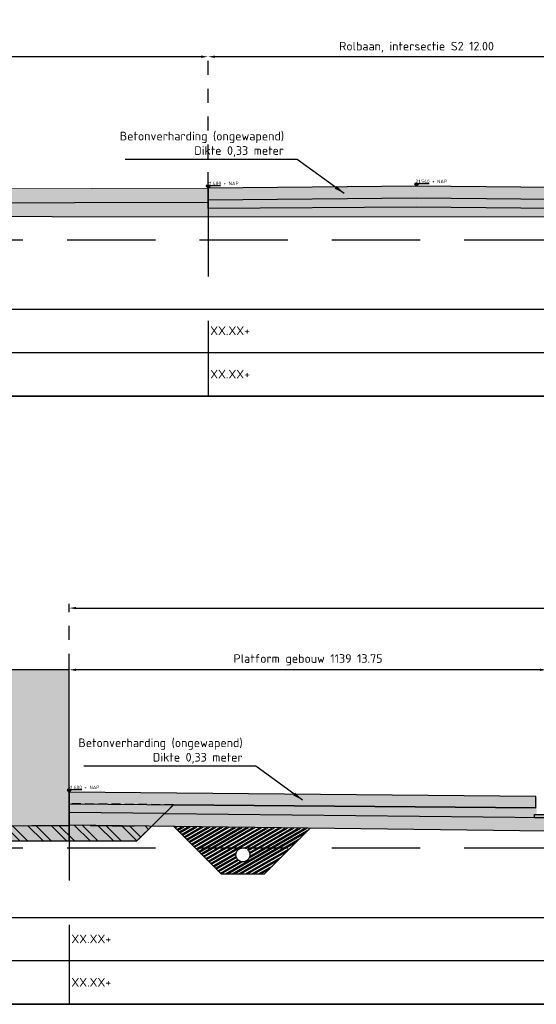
# Model space of a CAD drawing. Header units: metres. Extents: x 175829 to 176206141, y 407048 to 407918896.
# Tile 233 of 256: x 180794 to 180809, y 407137 to 407165. Entities that reach past the tile are written whole.
import ezdxf

# ---------------------------------------------------------------- set-up
doc = ezdxf.new("R2010")
doc.units = ezdxf.units.M
doc.header["$LTSCALE"] = 0.2
doc.header["$PDMODE"] = 3
doc.header["$PDSIZE"] = 1
for name, pattern in [('ACAD_ISO08W100', [36, 24, -3, 6, -3]), ('DASHED', [19.05, 12.7, -6.35]), ('RI-HWA_BETON', [11.4, 9, -2.4]), ('XX-HIDDEN', [4, 2, -2])]:
    doc.linetypes.add(name, pattern=pattern)
for name, color, linetype in [('B-GW-BK-DWARSPROFIELEN_AANVULLING_HANGARS-A', 243, 'DASHED'), ('B-GW-BK-DWARSPROFIELEN_AANVULLING_HANGARS-G', 243, 'DASHED'), ('N-BOUWKUNDIG-FUNDERINGSBALK-GEBOUW-A', 170, 'Continuous'), ('N-BOUWKUNDIG-FUNDERINGSBALK-GEBOUW-G', 170, 'Continuous'), ('N-GW-GW_GRONDWERK_TERREININRICHTINGEN_0.40-MV-G', 2, 'Continuous'), ('N-GW-OI_GRONDWERK_RIOLERING_HWA-A', 252, 'Continuous'), ('N-GW-OI_GRONDWERK_RIOLERING_HWA-G', 3, 'Continuous'), ('N-GW-VH-DWARSPROFIELEN_MAAIVELDLIJN_NIEUW-G', 4, 'Continuous'), ('N-GW-VH-DWARSPROFIELEN_ONTGRAVEN-A', 254, 'DASHED'), ('N-GW-VH-DWARSPROFIELEN_ONTGRAVEN-G', 3, 'DASHED'), ('N-GW-VH_GRONDWERK_VERHARDINGEN_S&R_0.58-MV-A', 252, 'Continuous'), ('N-WE-RI-HWA_TRANSPORTLEIDING_BETON_600-G', 170, 'RI-HWA_BETON'), ('N-WE-VH-BETONVERHARDING_330mm_PLATFORM-S&R-G', 3, 'Continuous'), ('N-WE-VH-BETONVERHARDING_PLATFORM-S&R_AFWATERINGSGOOT_BETONSLOOF_DETAIL-A', 252, 'Continuous'), ('N-WE-VH-BETONVERHARDING_PLATFORM-S&R_AFWATERINGSGOOT_BETONSLOOF_DETAIL-G', 2, 'Continuous'), ('N-WE-VH-CO-VOEGEN_BETONVERHARDING_UITZET_CONSTRUCTIEVOEG-G', 254, 'ACAD_ISO08W100'), ('N-WE-VH-GRONDWERK_BETONGRANULAAT_S&R-G', 3, 'Continuous'), ('X-HOOGTES-XX_HOOGTE_BETONVERHARDING_AFGEWERKT-T', 7, 'Continuous'), ('X-XX-AL-DWARSPROFIELEN-G', 2, 'Continuous'), ('X-XX-AL-DWARSPROFIELEN_20.00+NAP-G', 255, 'DASHED'), ('X-XX-AL-DWARSPROFIELEN_BESTAANDE_MAAIVELD_VOOR_OPBREKEN-G', 222, 'Continuous')]:
    doc.layers.add(name, color=color, linetype=linetype)
for name, color, linetype, lineweight in [('N-GW-TI_AFWERKING_TERREIN_GROND-A', 94, 'Continuous', 13), ('N-GW-TI_AFWERKING_TERREIN_GROND-G', 3, 'Continuous', 13), ('N-WE-VH-GRONDWERK_BETONGRANULAAT_S&R-A', 252, 'Continuous', 18)]:
    doc.layers.add(name, color=color, linetype=linetype, lineweight=lineweight)
doc.layers.add('N-WE-VH-BETONVERHARDING_330mm_PLATFORM-S&R-A', color=7, linetype='Continuous', true_color=0xf0f0f0)
doc.styles.add('NLCS 2.5 mm', font='isocpeur.ttf', dxfattribs={"height": 2.5})
doc.styles.add('NLCS-ISO', font='isocpeur.ttf')
doc.styles.add('RVB 5.0 mm IT', font='isocpeur.ttf', dxfattribs={"height": 5})
doc.dimstyles.new('NLCS-ARROW', dxfattribs={"dimtxt": 2.5, "dimasz": 3, "dimexe": 1.25, "dimexo": 0.625, "dimgap": 0.75, "dimtad": 1, "dimzin": 0, "dimdsep": 46, "dimtxsty": 'NLCS 2.5 mm', "dimcen": 0, "dimdle": 1, "dimclrd": 1, "dimclre": 251, "dimclrt": 7, "dimazin": 0, "dimtfac": 1, "dimtmove": 1, "dimatfit": 3, "dimfxl": 1, "dimtfillclr": 7, "dimtolj": 1, "dimtzin": 0, "dimarcsym": 0})

# ---------------------------------------------------------------- blocks, each defined once
blk = doc.blocks.new('*D91')
at = {"layer": 'Defpoints', "color": 0, "transparency": 16777216}
for p in [(180795.327, 407146.31), (180795.327, 407142.786), (180809.077, 407142.646)]:
    blk.add_point(p, dxfattribs=at)
at = {"layer": 'X-XX-AL-DWARSPROFIELEN-G', "color": 251, "linetype": 'XX-HIDDEN', "lineweight": -2, "transparency": 16777216}
for p, q in [((180795.327, 407142.849), (180795.327, 407146.435)), ((180809.077, 407142.708), (180809.077, 407146.435))]:
    blk.add_line(p, q, dxfattribs=at)
at = {"layer": 'X-XX-AL-DWARSPROFIELEN-G', "color": 1, "lineweight": -2, "transparency": 16777216}
blk.add_line((180808.877, 407146.31), (180795.527, 407146.31), dxfattribs=at)
at = {"layer": 'X-XX-AL-DWARSPROFIELEN-G', "color": 1, "transparency": 16777216}
for points in [[(180795.527, 407146.343), (180795.527, 407146.276), (180795.327, 407146.31)], [(180808.877, 407146.343), (180808.877, 407146.276), (180809.077, 407146.31)]]:
    blk.add_solid(points, dxfattribs=at)
at = {"layer": 'X-XX-AL-DWARSPROFIELEN-G', "color": 7, "transparency": 16777216, "insert": (180802.202, 407146.597), "char_height": 0.25, "attachment_point": 5, "style": 'NLCS-ISO'}
blk.add_mtext('\\A1;Platform gebouw 1139 13.75', dxfattribs=at)
blk = doc.blocks.new('*D89')
at = {"layer": 'Defpoints', "color": 0, "transparency": 16777216}
for p in [(180835.326, 407148.085), (180795.327, 407146.31), (180835.326, 407146.31)]:
    blk.add_point(p, dxfattribs=at)
at = {"layer": 'X-XX-AL-DWARSPROFIELEN-G', "color": 251, "linetype": 'XX-HIDDEN', "lineweight": -2, "transparency": 16777216}
for p, q in [((180795.327, 407146.372), (180795.327, 407148.21)), ((180835.326, 407146.372), (180835.326, 407148.21))]:
    blk.add_line(p, q, dxfattribs=at)
at = {"layer": 'X-XX-AL-DWARSPROFIELEN-G', "color": 1, "lineweight": -2, "transparency": 16777216}
blk.add_line((180795.527, 407148.085), (180835.126, 407148.085), dxfattribs=at)
at = {"layer": 'X-XX-AL-DWARSPROFIELEN-G', "color": 1, "transparency": 16777216}
for points in [[(180795.527, 407148.119), (180795.527, 407148.052), (180795.327, 407148.085)], [(180835.126, 407148.119), (180835.126, 407148.052), (180835.326, 407148.085)]]:
    blk.add_solid(points, dxfattribs=at)
at = {"layer": 'X-XX-AL-DWARSPROFIELEN-G', "color": 7, "transparency": 16777216, "insert": (180815.327, 407148.373), "char_height": 0.25, "attachment_point": 5, "style": 'NLCS-ISO'}
blk.add_mtext('\\A1;Tussenliggende rolbaan + platformen 40.00', dxfattribs=at)
blk = doc.blocks.new('*D85')
at = {"layer": 'Defpoints', "color": 0, "transparency": 16777216}
for p in [(180799.325, 407163.951), (180799.325, 407160.167), (180811.325, 407160.165)]:
    blk.add_point(p, dxfattribs=at)
at = {"layer": 'X-XX-AL-DWARSPROFIELEN-G', "color": 251, "linetype": 'XX-HIDDEN', "lineweight": -2, "transparency": 16777216}
for p, q in [((180799.325, 407160.229), (180799.325, 407164.076)), ((180811.325, 407160.227), (180811.325, 407164.076))]:
    blk.add_line(p, q, dxfattribs=at)
at = {"layer": 'X-XX-AL-DWARSPROFIELEN-G', "color": 1, "lineweight": -2, "transparency": 16777216}
blk.add_line((180811.125, 407163.951), (180799.525, 407163.951), dxfattribs=at)
at = {"layer": 'X-XX-AL-DWARSPROFIELEN-G', "color": 1, "transparency": 16777216}
for points in [[(180799.525, 407163.985), (180799.525, 407163.918), (180799.325, 407163.951)], [(180811.125, 407163.985), (180811.125, 407163.918), (180811.325, 407163.951)]]:
    blk.add_solid(points, dxfattribs=at)
at = {"layer": 'X-XX-AL-DWARSPROFIELEN-G', "color": 7, "transparency": 16777216, "insert": (180805.325, 407164.226), "char_height": 0.25, "attachment_point": 5, "style": 'NLCS-ISO'}
blk.add_mtext('\\A1;Rolbaan, intersectie S2 12.00', dxfattribs=at)
blk = doc.blocks.new('*D81')
at = {"layer": 'Defpoints', "color": 0, "transparency": 16777216}
for p in [(180744.826, 407163.951), (180744.826, 407160.225), (180799.325, 407160.165)]:
    blk.add_point(p, dxfattribs=at)
at = {"layer": 'X-XX-AL-DWARSPROFIELEN-G', "color": 251, "linetype": 'XX-HIDDEN', "lineweight": -2, "transparency": 16777216}
for p, q in [((180744.826, 407160.287), (180744.826, 407164.076)), ((180799.325, 407160.227), (180799.325, 407164.076))]:
    blk.add_line(p, q, dxfattribs=at)
at = {"layer": 'X-XX-AL-DWARSPROFIELEN-G', "color": 1, "lineweight": -2, "transparency": 16777216}
blk.add_line((180799.125, 407163.951), (180745.026, 407163.951), dxfattribs=at)
at = {"layer": 'X-XX-AL-DWARSPROFIELEN-G', "color": 1, "transparency": 16777216}
for points in [[(180745.026, 407163.985), (180745.026, 407163.918), (180744.826, 407163.951)], [(180799.125, 407163.985), (180799.125, 407163.918), (180799.325, 407163.951)]]:
    blk.add_solid(points, dxfattribs=at)
at = {"layer": 'X-XX-AL-DWARSPROFIELEN-G', "color": 7, "transparency": 16777216, "insert": (180772.076, 407164.251), "char_height": 0.25, "attachment_point": 5, "style": 'NLCS-ISO'}
blk.add_mtext('\\A1;Berm (grasland) 54.50', dxfattribs=at)

msp = doc.modelspace()

# ---------------------------------------------------------------- hatches: boundary and pattern name
at = {"layer": 'B-GW-BK-DWARSPROFIELEN_AANVULLING_HANGARS-A', "transparency": 33554483}
h = msp.add_hatch(color=256, dxfattribs=at)
h.dxf.hatch_style = 1
h.paths.add_polyline_path([(180798.3275, 407142.4241), (180795.3275, 407142.4546), (180795.3275, 407141.3846), (180797.277, 407141.3846)])
at = {"layer": 'N-BOUWKUNDIG-FUNDERINGSBALK-GEBOUW-A', "ltscale": 0.5, "transparency": 33554559}
h = msp.add_hatch(color=256, dxfattribs=at)
h.dxf.hatch_style = 1
h.paths.add_polyline_path([(180780.2984, 407141.4723), (180788.9734, 407141.4723)], flags=16)
h.paths.add_polyline_path([(180773.8275, 407141.3846), (180795.3281, 407141.3846), (180795.3275, 407146.3096), (180773.8275, 407146.3096)])
at = {"layer": 'N-GW-OI_GRONDWERK_RIOLERING_HWA-A', "ltscale": 0.5, "true_color": 0xe6e6e6}
h = msp.add_hatch(dxfattribs=at)
h.set_pattern_fill('ANSI32', color=254, scale=0.01, angle=345)
h.set_pattern_definition([(30, (1587.54726, 566.42098), (-0.047625, 0.08248891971), []), (30, (1587.59063, 566.40936), (-0.047625, 0.08248891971), [])])
h.paths.add_polyline_path([(180802.2666, 407141.7488), (180798.3397, 407141.7974), (180798.9525, 407141.1846), (180801.7025, 407141.1846)])
edge = h.paths.add_edge_path()
edge.add_arc((180800.3275, 407140.9846), 0.2, 90, 180, ccw=False)
edge.add_line((180800.3275, 407141.1846), (180798.9525, 407141.1846))
edge.add_line((180798.9525, 407141.1846), (180799.7025, 407140.4346))
edge.add_line((180799.7025, 407140.4346), (180800.9525, 407140.4346))
edge.add_line((180800.9525, 407140.4346), (180801.7025, 407141.1846))
edge.add_line((180801.7025, 407141.1846), (180800.3275, 407141.1846))
edge.add_arc((180800.3275, 407140.9846), 0.2, 0, 90, ccw=False)
edge.add_arc((180800.3275, 407140.9846), 0.2, -180, 0, ccw=False)
at = {"layer": 'N-GW-TI_AFWERKING_TERREIN_GROND-A', "transparency": 33554559}
h = msp.add_hatch(color=256, dxfattribs=at)
h.dxf.hatch_style = 1
h.paths.add_polyline_path([(180744.8255, 407159.7646), (180744.8255, 407160.1646), (180772.3665, 407160.0946), (180799.3254, 407160.1646), (180799.3254, 407159.8346), (180799.3275, 407159.8346), (180799.3277, 407159.7646), (180772.3618, 407159.6946)])
at = {"layer": 'N-GW-VH-DWARSPROFIELEN_ONTGRAVEN-A', "ltscale": 0.5, "true_color": 0xe6e6e6}
h = msp.add_hatch(dxfattribs=at)
h.set_pattern_fill('ANSI32', color=254, scale=0.05, angle=90)
h.set_pattern_definition([(135, (1577.54726, 548.921), (-0.33675960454, -0.33675960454), []), (135, (1577.54726, 549.1455), (-0.33675960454, -0.33675960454), [])])
h.paths.add_polyline_path([(180771.878, 407141.3846), (180797.277, 407141.3846), (180797.7021, 407141.8052), (180795.3275, 407141.8346), (180773.8275, 407141.6446), (180771.5819, 407141.6777)])
at = {"layer": 'N-GW-VH_GRONDWERK_VERHARDINGEN_S&R_0.58-MV-A', "ltscale": 0.5, "true_color": 0xe6e6e6, "transparency": 33554585}
h = msp.add_hatch(color=254, dxfattribs=at)
h.dxf.hatch_style = 1
h.paths.add_polyline_path([(180849.1535, 407159.6446), (180830.8265, 407159.4847), (180830.8265, 407159.4846), (180830.8265, 407159.3046)])
h.paths.add_polyline_path([(180830.8265, 407159.4846), (180824.8265, 407159.5448), (180824.8265, 407159.2246), (180830.8265, 407159.3046)])
h.paths.add_polyline_path([(180811.3265, 407159.5646), (180805.3255, 407159.6246), (180799.3369, 407159.5847), (180799.336, 407159.3346), (180811.3265, 407159.3446)])
h.paths.add_polyline_path([(180799.3369, 407159.5847), (180799.3265, 407159.5846), (180799.3265, 407159.7646), (180772.3618, 407159.6946), (180772.3623, 407159.3946), (180799.3265, 407159.3346), (180799.336, 407159.3346)])
h.paths.add_polyline_path([(180772.3618, 407159.6946), (180772.3618, 407159.6946), (180744.8265, 407159.7646), (180744.8265, 407159.5846), (180744.8265, 407159.3946), (180772.3623, 407159.3946)])
h.paths.add_polyline_path([(180744.8265, 407159.5846), (180736.057, 407159.6646), (180732.2995, 407159.6303), (180744.8265, 407159.3946)])
h.paths.add_polyline_path([(180811.3267, 407159.6318), (180811.3267, 407159.7446), (180811.3265, 407159.7446), (180811.3265, 407159.5646), (180811.3265, 407159.3446), (180821.3229, 407159.3446), (180821.3225, 407159.6446), (180821.3188, 407159.6447), (180812.0517, 407159.7373), (180812.0517, 407159.6316)])
h = msp.add_hatch(color=254, dxfattribs=at)
h.dxf.hatch_style = 1
h.paths.add_polyline_path([(180809.0704, 407142.0647), (180798.0774, 407142.1766), (180797.7021, 407141.8052), (180809.0704, 407141.6646)])
h.paths.add_polyline_path([(180815.3204, 407142.1245), (180809.0704, 407142.0645), (180809.0704, 407141.6646), (180815.3204, 407141.6247)])
at = {"layer": 'N-WE-VH-BETONVERHARDING_330mm_PLATFORM-S&R-A'}
h = msp.add_hatch(color=256, dxfattribs=at)
h.dxf.hatch_style = 1
h.paths.add_polyline_path([(180811.3265, 407160.1646), (180805.3259, 407160.2246), (180799.3254, 407160.1646), (180799.3254, 407159.8346), (180805.3259, 407159.8947), (180811.3265, 407159.8346)])
h = msp.add_hatch(color=256, dxfattribs=at)
h.dxf.hatch_style = 1
h.paths.add_polyline_path([(180821.2675, 407142.6656), (180815.3202, 407142.7046), (180815.3202, 407142.3747), (180821.2675, 407142.3356)])
h.paths.add_polyline_path([(180815.3202, 407142.7046), (180809.3804, 407142.6646), (180809.3804, 407142.3346), (180815.3202, 407142.3746)])
h.paths.add_polyline_path([(180808.7604, 407142.6646), (180795.3275, 407142.786), (180795.3275, 407142.4561), (180808.7604, 407142.3346)])
at = {"layer": 'N-WE-VH-BETONVERHARDING_PLATFORM-S&R_AFWATERINGSGOOT_BETONSLOOF_DETAIL-A', "ltscale": 0.5}
h = msp.add_hatch(color=256, dxfattribs=at)
h.dxf.hatch_style = 1
h.paths.add_polyline_path([(180809.4204, 407142.1456), (180808.7204, 407142.1456), (180808.7204, 407142.0456), (180809.0704, 407142.0456), (180809.4204, 407142.0456)])
at = {"layer": 'N-WE-VH-CO-VOEGEN_BETONVERHARDING_UITZET_CONSTRUCTIEVOEG-G', "ltscale": 0.5}
h = msp.add_hatch(color=256, dxfattribs=at)
h.dxf.hatch_style = 1
h.paths.add_polyline_path([(180808.7604, 407142.6606), (180808.7854, 407142.6606), (180808.7854, 407142.1456), (180808.7604, 407142.1456)])
h.paths.add_polyline_path([(180809.3804, 407142.6606), (180809.3554, 407142.6606), (180809.3554, 407142.1456), (180809.3804, 407142.1456)])
at = {"layer": 'N-WE-VH-GRONDWERK_BETONGRANULAAT_S&R-A', "ltscale": 0.5, "true_color": 0xe6e6e6, "transparency": 33554534}
h = msp.add_hatch(color=254, dxfattribs=at)
h.dxf.hatch_style = 1
h.paths.add_polyline_path([(180811.3268, 407159.8346), (180805.3261, 407159.8947), (180799.3264, 407159.8347), (180799.3255, 407159.5847), (180805.3255, 407159.6246), (180811.3265, 407159.5646)])
h = msp.add_hatch(color=254, dxfattribs=at)
h.dxf.hatch_style = 1
h.paths.add_polyline_path([(180821.8875, 407142.0657), (180821.8875, 407142.1672), (180821.8625, 407142.1656), (180821.2925, 407142.1656), (180821.2675, 407142.3356), (180815.3275, 407142.3746), (180809.3804, 407142.3346), (180809.3554, 407142.1656), (180808.7854, 407142.1456), (180808.7604, 407142.3346), (180798.3275, 407142.4241), (180798.0774, 407142.1766), (180809.0775, 407142.0646), (180815.3275, 407142.1246), (180821.5769, 407142.0646)])
at = {"layer": 'X-HOOGTES-XX_HOOGTE_BETONVERHARDING_AFGEWERKT-T', "ltscale": 0.5, "true_color": 0x000000}
h = msp.add_hatch(color=18, dxfattribs=at)
h.dxf.hatch_style = 1
h.paths.add_polyline_path([(180799.3734, 407160.2446), (180799.2734, 407160.2446), (180799.2734, 407160.2246), (180799.3234, 407160.2246), (180799.3734, 407160.2246)])
h.paths.add_polyline_path([(180799.3734, 407160.2246), (180799.3234, 407160.2246), (180799.3234, 407160.1646)])
h.paths.add_polyline_path([(180799.3234, 407160.2246), (180799.2734, 407160.2246), (180799.3234, 407160.1646)])
h = msp.add_hatch(color=18, dxfattribs=at)
h.dxf.hatch_style = 1
h.paths.add_polyline_path([(180799.3734, 407160.2446), (180799.2734, 407160.2446), (180799.2734, 407160.2246), (180799.3234, 407160.2246), (180799.3734, 407160.2246)])
h.paths.add_polyline_path([(180799.3734, 407160.2246), (180799.3234, 407160.2246), (180799.3234, 407160.1646)])
h.paths.add_polyline_path([(180799.3234, 407160.2246), (180799.2734, 407160.2246), (180799.3234, 407160.1646)])
h = msp.add_hatch(color=18, dxfattribs=at)
h.dxf.hatch_style = 1
h.paths.add_polyline_path([(180805.3743, 407160.3046), (180805.2743, 407160.3046), (180805.2743, 407160.2846), (180805.3243, 407160.2846), (180805.3743, 407160.2846)])
h.paths.add_polyline_path([(180805.3743, 407160.2846), (180805.3243, 407160.2846), (180805.3243, 407160.2246)])
h.paths.add_polyline_path([(180805.3243, 407160.2846), (180805.2743, 407160.2846), (180805.3243, 407160.2246)])
h = msp.add_hatch(color=18, dxfattribs=at)
h.dxf.hatch_style = 1
h.paths.add_polyline_path([(180805.3743, 407160.3046), (180805.2743, 407160.3046), (180805.2743, 407160.2846), (180805.3243, 407160.2846), (180805.3743, 407160.2846)])
h.paths.add_polyline_path([(180805.3743, 407160.2846), (180805.3243, 407160.2846), (180805.3243, 407160.2246)])
h.paths.add_polyline_path([(180805.3243, 407160.2846), (180805.2743, 407160.2846), (180805.3243, 407160.2246)])
h = msp.add_hatch(color=18, dxfattribs=at)
h.dxf.hatch_style = 1
h.paths.add_polyline_path([(180795.3774, 407142.8659), (180795.2774, 407142.8659), (180795.2774, 407142.8459), (180795.3274, 407142.8459), (180795.3774, 407142.8459)])
h.paths.add_polyline_path([(180795.3774, 407142.8459), (180795.3274, 407142.8459), (180795.3274, 407142.7859)])
h.paths.add_polyline_path([(180795.3274, 407142.8459), (180795.2774, 407142.8459), (180795.3274, 407142.7859)])
h = msp.add_hatch(color=18, dxfattribs=at)
h.dxf.hatch_style = 1
h.paths.add_polyline_path([(180795.3774, 407142.8659), (180795.2774, 407142.8659), (180795.2774, 407142.8459), (180795.3274, 407142.8459), (180795.3774, 407142.8459)])
h.paths.add_polyline_path([(180795.3774, 407142.8459), (180795.3274, 407142.8459), (180795.3274, 407142.7859)])
h.paths.add_polyline_path([(180795.3274, 407142.8459), (180795.2774, 407142.8459), (180795.3274, 407142.7859)])

# ---------------------------------------------------------------- linework, layer by layer
at = {"layer": 'B-GW-BK-DWARSPROFIELEN_AANVULLING_HANGARS-G', "ltscale": 0.1, "flags": 128}
msp.add_lwpolyline([(180798.3275, 407142.4241), (180795.3275, 407142.4546), (180795.3275, 407141.3846), (180797.277, 407141.3846)], close=True, dxfattribs=at)
at = {"layer": 'N-BOUWKUNDIG-FUNDERINGSBALK-GEBOUW-G', "color": 254, "ltscale": 0.5, "true_color": 0xe6e6e6}
msp.add_lwpolyline([(180773.8275, 407141.3846), (180795.3275, 407141.3846), (180795.3275, 407146.3096), (180773.8275, 407146.3096)], close=True, dxfattribs=at)
at = {"layer": 'N-GW-GW_GRONDWERK_TERREININRICHTINGEN_0.40-MV-G', "color": 254, "ltscale": 0.5, "true_color": 0xe6e6e6, "flags": 128}
msp.add_lwpolyline([(180744.8255, 407159.7646), (180772.3665, 407159.6946), (180799.3275, 407159.7646)], dxfattribs=at)
at = {"layer": 'N-GW-OI_GRONDWERK_RIOLERING_HWA-G', "color": 254, "ltscale": 0.5, "true_color": 0xe6e6e6, "flags": 128}
for points in [[(180798.3397, 407141.7974), (180799.7025, 407140.4346)], [(180802.2666, 407141.7488), (180800.9525, 407140.4346)], [(180799.7025, 407140.4346), (180800.9525, 407140.4346)]]:
    msp.add_lwpolyline(points, dxfattribs=at)
at = {"layer": 'N-GW-TI_AFWERKING_TERREIN_GROND-G', "flags": 128}
msp.add_lwpolyline([(180744.8255, 407159.7646), (180744.8255, 407160.1646), (180772.3665, 407160.0946), (180799.3254, 407160.1646), (180799.3254, 407159.8346), (180799.3275, 407159.8346), (180799.3277, 407159.7646), (180772.3618, 407159.6946)], close=True, dxfattribs=at)
at = {"layer": 'N-GW-VH-DWARSPROFIELEN_MAAIVELDLIJN_NIEUW-G', "color": 254, "ltscale": 0.5, "true_color": 0xe6e6e6, "flags": 128}
for points in [[(180797.277, 407141.3846), (180798.3275, 407142.4241)], [(180798.3275, 407142.4241), (180808.7604, 407142.3346)], [(180798.3275, 407142.4241), (180808.7604, 407142.3346)], [(180798.0774, 407142.1766), (180795.3275, 407142.2046)], [(180771.878, 407141.3846), (180797.277, 407141.3846)]]:
    msp.add_lwpolyline(points, dxfattribs=at)
at = {"layer": 'N-GW-VH-DWARSPROFIELEN_ONTGRAVEN-G', "color": 254, "ltscale": 0.5, "true_color": 0xe6e6e6, "flags": 128}
msp.add_lwpolyline([(180771.878, 407141.3846), (180771.5819, 407141.6777), (180773.8275, 407141.6446), (180784.5775, 407141.7396), (180795.3275, 407141.8346), (180797.7021, 407141.8052), (180797.277, 407141.3846)], dxfattribs=at)
at = {"layer": 'N-WE-RI-HWA_TRANSPORTLEIDING_BETON_600-G', "color": 254, "ltscale": 0.5, "true_color": 0xe6e6e6}
msp.add_circle((180800.3275, 407140.9846), 0.2, dxfattribs=at)
at = {"layer": 'N-WE-VH-BETONVERHARDING_330mm_PLATFORM-S&R-G', "flags": 128}
for points in [[(180805.3259, 407160.2246), (180799.3254, 407160.1646), (180799.3254, 407159.8346), (180805.3259, 407159.8947), (180811.3265, 407159.8346), (180811.3265, 407160.1646), (180805.3259, 407160.2246)], [(180799.3275, 407159.7646), (180799.3275, 407160.1646), (180799.3275, 407160.1646)]]:
    msp.add_lwpolyline(points, dxfattribs=at)
msp.add_lwpolyline([(180795.3275, 407142.786), (180795.3275, 407142.4561), (180808.7604, 407142.3346), (180808.7604, 407142.6646)], close=True, dxfattribs=at)
at = {"layer": 'N-WE-VH-BETONVERHARDING_PLATFORM-S&R_AFWATERINGSGOOT_BETONSLOOF_DETAIL-G', "ltscale": 0.5, "flags": 128}
msp.add_lwpolyline([(180809.0704, 407142.0456), (180808.7204, 407142.0456), (180808.7204, 407142.1456), (180809.4204, 407142.1456), (180809.4204, 407142.0456), (180809.0704, 407142.0456)], dxfattribs=at)
at = {"layer": 'N-WE-VH-GRONDWERK_BETONGRANULAAT_S&R-G', "color": 254, "ltscale": 0.5, "true_color": 0xe6e6e6, "flags": 128}
msp.add_lwpolyline([(180811.3265, 407159.5646), (180805.3255, 407159.6246), (180799.3265, 407159.5846), (180799.3265, 407159.8346), (180805.3261, 407159.8947), (180811.3268, 407159.8346)], close=True, dxfattribs=at)
for points in [[(180808.7604, 407142.3346), (180798.3275, 407142.4241), (180798.0774, 407142.1766), (180809.0775, 407142.0646), (180815.3275, 407142.1246), (180821.5775, 407142.0646)], [(180798.3275, 407142.4241), (180808.7604, 407142.3346)]]:
    msp.add_lwpolyline(points, dxfattribs=at)
at = {"layer": 'X-HOOGTES-XX_HOOGTE_BETONVERHARDING_AFGEWERKT-T', "color": 18, "ltscale": 0.5, "true_color": 0x000000, "flags": 128}
for points in [[(180799.3734, 407160.2446), (180799.2734, 407160.2446), (180799.2734, 407160.2246), (180799.3234, 407160.2246), (180799.3234, 407160.1646), (180799.2734, 407160.2246), (180799.3734, 407160.2246), (180799.3234, 407160.1646), (180799.3734, 407160.2246), (180799.3734, 407160.2446)], [(180799.3734, 407160.2446), (180799.2734, 407160.2446), (180799.2734, 407160.2246), (180799.3234, 407160.2246), (180799.3234, 407160.1646), (180799.2734, 407160.2246), (180799.3734, 407160.2246), (180799.3234, 407160.1646), (180799.3734, 407160.2246), (180799.3734, 407160.2446)], [(180799.3734, 407160.2446), (180799.6867, 407160.2446)], [(180799.3734, 407160.2446), (180799.6867, 407160.2446)], [(180805.3743, 407160.3046), (180805.2743, 407160.3046), (180805.2743, 407160.2846), (180805.3243, 407160.2846), (180805.3243, 407160.2246), (180805.2743, 407160.2846), (180805.3743, 407160.2846), (180805.3243, 407160.2246), (180805.3743, 407160.2846), (180805.3743, 407160.3046)], [(180805.3743, 407160.3046), (180805.2743, 407160.3046), (180805.2743, 407160.2846), (180805.3243, 407160.2846), (180805.3243, 407160.2246), (180805.2743, 407160.2846), (180805.3743, 407160.2846), (180805.3243, 407160.2246), (180805.3743, 407160.2846), (180805.3743, 407160.3046)], [(180805.3743, 407160.3046), (180805.6876, 407160.3046)], [(180805.3743, 407160.3046), (180805.6876, 407160.3046)], [(180795.3774, 407142.8659), (180795.2774, 407142.8659), (180795.2774, 407142.8459), (180795.3274, 407142.8459), (180795.3274, 407142.7859), (180795.2774, 407142.8459), (180795.3774, 407142.8459), (180795.3274, 407142.7859), (180795.3774, 407142.8459), (180795.3774, 407142.8659)], [(180795.3774, 407142.8659), (180795.2774, 407142.8659), (180795.2774, 407142.8459), (180795.3274, 407142.8459), (180795.3274, 407142.7859), (180795.2774, 407142.8459), (180795.3774, 407142.8459), (180795.3274, 407142.7859), (180795.3774, 407142.8459), (180795.3774, 407142.8659)], [(180795.3774, 407142.8659), (180795.6906, 407142.8659)], [(180795.3774, 407142.8659), (180795.6906, 407142.8659)]]:
    msp.add_lwpolyline(points, dxfattribs=at)
at = {"layer": 'X-XX-AL-DWARSPROFIELEN-G', "color": 254, "ltscale": 0.5, "true_color": 0xe6e6e6, "flags": 128}
for points in [[(180703.8275, 407156.6846), (180853.8275, 407156.6846)], [(180703.8275, 407156.6846), (180742.8275, 407156.6846), (180773.8275, 407156.6846), (180795.3275, 407156.6846), (180809.0775, 407156.6846), (180815.3275, 407156.6846), (180821.5775, 407156.6846), (180835.3255, 407156.6846), (180853.8275, 407156.6846)], [(180853.8275, 407155.4346), (180703.8275, 407155.4346)], [(180703.8275, 407154.1846), (180853.8275, 407154.1846)], [(180703.8275, 407139.1846), (180933.8275, 407139.1846)], [(180703.8275, 407139.1846), (180742.8275, 407139.1846), (180773.8275, 407139.1846), (180795.3275, 407139.1846), (180809.0775, 407139.1846), (180815.3275, 407139.1846), (180821.5775, 407139.1846), (180835.3255, 407139.1846), (180884.097, 407139.1846), (180933.8275, 407139.1846)], [(180933.8275, 407137.9346), (180703.8275, 407137.9346)], [(180703.8275, 407136.6846), (180933.8275, 407136.6846)]]:
    msp.add_lwpolyline(points, dxfattribs=at)
at = {"layer": 'X-XX-AL-DWARSPROFIELEN-G', "color": 254, "ltscale": 0.5, "true_color": 0xe6e6e6}
for points in [[(180703.8275, 407156.6846), (180853.8275, 407156.6846), (180853.8275, 407154.1846), (180703.8275, 407154.1846)], [(180703.8275, 407139.1846), (180933.8275, 407139.1846), (180933.8275, 407136.6846), (180703.8275, 407136.6846)]]:
    msp.add_lwpolyline(points, close=True, dxfattribs=at)
at = {"layer": 'X-XX-AL-DWARSPROFIELEN_20.00+NAP-G'}
for p, q in [((180799.3234, 407160.1646), (180799.3234, 407154.1846)), ((180703.8275, 407158.6846), (180853.8275, 407158.6846)), ((180795.3275, 407142.7857), (180795.3275, 407136.6846)), ((180703.8275, 407141.1846), (180933.8275, 407141.1846))]:
    msp.add_line(p, q, dxfattribs=at)
at = {"layer": 'X-XX-AL-DWARSPROFIELEN_BESTAANDE_MAAIVELD_VOOR_OPBREKEN-G', "color": 254, "ltscale": 0.5, "true_color": 0xe6e6e6, "flags": 128}
for points in [[(180811.3256, 407159.3439), (180811.3256, 407159.3439), (180799.3256, 407159.3339), (180772.3656, 407159.3939), (180744.8256, 407159.3939), (180727.2866, 407159.7239), (180716.3166, 407159.7039), (180708.4276, 407159.814), (180705.6326, 407159.8139)], [(180732.6501, 407142.0882), (180742.8275, 407142.1014), (180773.8275, 407141.6446), (180795.3275, 407141.8346)], [(180815.3275, 407141.6246), (180809.0704, 407141.6646), (180795.3275, 407141.8346)]]:
    msp.add_lwpolyline(points, dxfattribs=at)

# ---------------------------------------------------------------- texts
at = {"layer": 'X-HOOGTES-XX_HOOGTE_BETONVERHARDING_AFGEWERKT-T', "ltscale": 0.5, "style": 'RVB 5.0 mm IT'}
for s, p in [('21.480 + NAP', (180799.2934, 407160.2546)), ('21.540 + NAP', (180805.2959, 407160.3146)), ('21.600 + NAP', (180795.2974, 407142.8759))]:
    msp.add_text(s, height=0.1, dxfattribs=at).set_placement(p)
at = {"layer": 'X-XX-AL-DWARSPROFIELEN-G', "color": 251, "ltscale": 0.5, "true_color": 0x636466, "style": 'NLCS 2.5 mm'}
for p in [(180799.3871, 407155.9426), (180795.3912, 407138.4426)]:
    msp.add_text('XX.XX+', height=0.25, dxfattribs=at).set_placement(p)
at = {"layer": 'X-XX-AL-DWARSPROFIELEN-G', "color": 18, "ltscale": 0.5, "true_color": 0x000000, "style": 'NLCS 2.5 mm'}
for p in [(180799.3871, 407154.6926), (180795.3912, 407137.1926)]:
    msp.add_text('XX.XX+', height=0.25, dxfattribs=at).set_placement(p)
at = {"layer": 'X-XX-AL-DWARSPROFIELEN-G', "color": 2, "ltscale": 0.5, "char_height": 0.25, "attachment_point": 9, "style": 'NLCS 2.5 mm'}
for insert in [(180801.5125, 407161.0682), (180800.3204, 407143.61)]:
    msp.add_mtext('\\A1;Betonverharding (ongewapend)\\PDikte 0,33 meter', dxfattribs=dict(at, insert=insert))

# ---------------------------------------------------------------- dimensions: what is measured, and where the dimension line sits
at = {"layer": 'X-XX-AL-DWARSPROFIELEN-G'}
for base, p1, p2, text, picture, middle in [((180799.3254, 407163.9512), (180811.3252, 407160.1646), (180799.3254, 407160.1667), 'Rolbaan, intersectie S2 <>', '*D85', (180805.3253, 407164.2262)), ((180744.8265, 407163.9512), (180799.3254, 407160.1646), (180744.8265, 407160.2246), 'Berm (grasland) <>', '*D81', (180772.0759, 407164.2512)), ((180835.3261, 407148.0853), (180795.3274, 407146.3096), (180835.3261, 407146.3096), 'Tussenliggende rolbaan + platformen <>', '*D89', (180815.3267, 407148.3728)), ((180795.3275, 407146.3096), (180809.0775, 407142.6458), (180795.3275, 407142.7861), 'Platform gebouw 1139 <>', '*D91', (180802.2025, 407146.5971))]:
    dim = msp.add_linear_dim(base=base, p1=p1, p2=p2, text=text, dimstyle='NLCS-ARROW', override={"dimscale": 0.1, "dimtxt": 2.5, "dimasz": 2, "dimgap": 1.25, "dimtoh": 0, "dimtxsty": 'NLCS-ISO', "dimtix": 0, "dimtofl": 1, "dimtmove": 1, "dimatfit": 3}, dxfattribs=at)
    dim.commit()
    dim.dimension.update_dxf_attribs({"geometry": picture, "text_midpoint": middle})

# ---------------------------------------------------------------- leaders
at = {"layer": 'X-XX-AL-DWARSPROFIELEN-G', "color": 254, "ltscale": 0.5, "true_color": 0xe6e6e6, "annotation_type": 0, "has_hookline": 1, "hookline_direction": 1, "text_width": 4.575}
for points in [[(180803.2396, 407160.0185), (180801.8875, 407160.9932), (180801.5875, 407160.9932)], [(180802.0475, 407142.5603), (180800.6954, 407143.535), (180800.3954, 407143.535)]]:
    msp.add_leader(points, dimstyle='NLCS-ARROW', override={"dimscale": 0.1}, dxfattribs=at)

doc.saveas('drawing.dxf')
